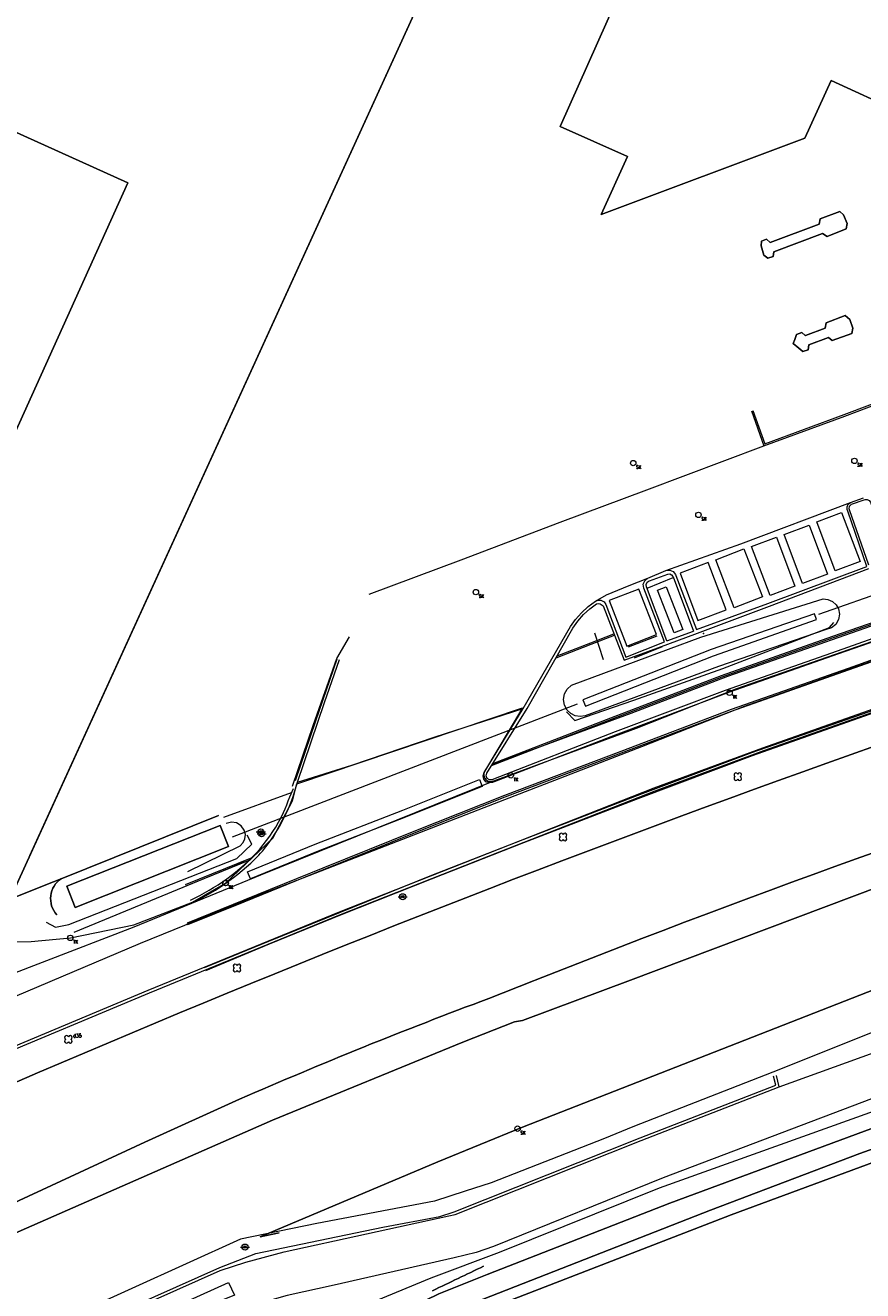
# Model space of a CAD drawing. Header units: metres. Extents: x 151448 to 154749, y 463108 to 465296.
# Tile 101 of 256: x 152597 to 152652, y 463979 to 464063. Entities that reach past the tile are written whole.
import ezdxf

# ---------------------------------------------------------------- set-up
doc = ezdxf.new("R2010")
doc.units = ezdxf.units.M
doc.layers.get('0').update_dxf_attribs({"lineweight": 9})
for name, color, linetype, lineweight in [('B-ME-GR-BOOM-S', 253, 'Continuous', 9), ('B-ME-GR-HAAG-G', 253, 'Continuous', 9), ('B-ME-GW-WATERGANG_INSTEEK-G', 253, 'Continuous', 9), ('B-ME-IE-MEUBILAIR_STRAATKOLK-S', 253, 'Continuous', 9), ('B-ME-IE-MEUBILAIR_TROTTOIRKOLK-S', 253, 'Continuous', 9), ('B-ME-IE-MEUBILAIR_VERKEERSBORD-S', 253, 'Continuous', 9), ('B-ME-IE-TERREINAFSCHEIDING_DOORGANG-G', 253, 'Continuous', 9), ('B-ME-IE-TERREINAFSCHEIDING_KUNSTMATIG_HEKWERK-G', 253, 'Continuous', 9), ('B-ME-VH-KANTOPSLUITING_ELEMENT_INRIT-G', 253, 'Continuous', 9), ('B-ME-VH-KANTOPSLUITING_OPSLUITBAND_100X200-G', 253, 'Continuous', 9), ('B-ME-VH-KANTOPSLUITING_TROTTOIRBAND_135 150-G', 253, 'Continuous', 9), ('B-ME-VH-KANTOPSLUITING_TROTTOIRBAND_180 200-G', 253, 'Continuous', 9), ('B-ME-VH-KANTOPSLUITING_VOORKANTBAND-G', 253, 'Continuous', 9), ('B-ME-VH-MATERIAALGRENS-G', 253, 'Continuous', 9), ('B-ME-VH-VARKENSRUG-G', 253, 'Continuous', 9), ('B-ME-VH-VERHARDING_ASFALT-G', 253, 'Continuous', 9), ('B-ME-VH-VERHARDING_BETON-G', 253, 'Continuous', 9), ('B-ME-VH-VERHARDING_BETONSTRAATSTEEN-G', 253, 'Continuous', 9), ('B-ME-VH-VERHARDING_KLINKERS-G', 253, 'Continuous', 9), ('B-ME-VH-VERHARDING_TEGEL-G', 253, 'Continuous', 9), ('B-ME-VW-MARKERING-G', 253, 'Continuous', 9), ('B-ME-VW-VERKEERSTEKEN_BORD_INFO-G', 253, 'Continuous', 9), ('B-ME-WH-DUIKER-G', 253, 'Continuous', 9), ('B-ME-WH-WATERBODEM-G', 253, 'Continuous', 9), ('B-PV-GR-BEPLANTING_CULTUUR_BOSPLANTSOEN-GV', 253, 'Continuous', 9), ('B-PV-GR-GROENVOORZIENING-GV', 253, 'Continuous', 9), ('B-PV-GR-HAAG-GV', 253, 'Continuous', 9), ('B-PV-IE-TERREINAFSCHEIDING_KUNSTMATIG_HEKWERK-G', 253, 'Continuous', 9), ('B-PV-OG-BEBOUWING-GV', 1, 'Continuous', 9), ('B-PV-OG-TERREIN_BEGROEID-GV', 253, 'Continuous', 9), ('B-PV-OG-TERREIN_ERF-GV', 253, 'Continuous', 9), ('B-PV-OG-TERREIN_OEVER-GV', 253, 'Continuous', 9), ('B-PV-OG-WATER-GV', 253, 'Continuous', 9), ('B-PV-VH-GESLOTENVERHARDING_ASFALT-GV', 253, 'Continuous', 9), ('B-PV-VH-OPENVERHARDING_BETONSTRAATSTEEN-GV', 253, 'Continuous', 9)]:
    doc.layers.add(name, color=color, linetype=linetype, lineweight=lineweight)
doc.styles.add('18_100', font='romans', dxfattribs={"width": 0.8, "height": 0.18})
doc.styles.add('18_200', font='romans', dxfattribs={"width": 0.8, "height": 0.36})

# ---------------------------------------------------------------- blocks, each defined once
blk = doc.blocks.new('boom')
for centre, major_axis, start_param, end_param in [((-0.122, 0.122), (-0.0916, 0.0916), 4.266828, 8.299543), ((0.122, 0.122), (0.0916, 0.0916), 4.266828, 8.299543), ((-0.122, -0.122), (0.0916, 0.0916), 1.125235, 5.15795), ((0.122, -0.122), (-0.0916, 0.0916), 1.125235, 5.15795)]:
    blk.add_ellipse(centre, major_axis=major_axis, ratio=1, start_param=start_param, end_param=end_param)
at = {"style": '18_200', "width": 0.8}
blk.add_attdef('HOOGTE', (0.314, 0.12), '', height=0.25, dxfattribs=at)
blk = doc.blocks.new('TROTTOIRKOLK')
at = {"ltscale": 2}
blk.add_ellipse((0, 0), major_axis=(-0.127, 0.127), ratio=1, start_param=3.926991, end_param=10.210176, dxfattribs=at)
at = {"ltscale": 2, "style": '18_100', "width": 0.8}
blk.add_text('TK', height=0.216, dxfattribs=at).set_placement((0.193, -0.375))
at = {"style": '18_200', "width": 0.8}
blk.add_attdef('HOOGTE', (0.214, 0.179), '', height=0.25, dxfattribs=at)
blk = doc.blocks.new('verkeersbord')
blk.add_line((-0.3, 0), (0.3, 0))
for radius in [0.2, 0.0745]:
    blk.add_circle((0, 0), radius)
at = {"style": '18_200', "width": 0.8}
blk.add_attdef('HOOGTE', (0.245, 0.178), '', height=0.25, dxfattribs=at)
blk = doc.blocks.new('STRAATKOLK')
at = {"ltscale": 2}
blk.add_ellipse((0, 0), major_axis=(-0.127, 0.127), ratio=1, start_param=3.926991, end_param=10.210176, dxfattribs=at)
at = {"ltscale": 2, "style": '18_100', "width": 0.8}
blk.add_text('SK', height=0.216, dxfattribs=at).set_placement((0.193, -0.375))
at = {"style": '18_200', "width": 0.8}
blk.add_attdef('HOOGTE', (0.29, 0.211), '', height=0.25, dxfattribs=at)

msp = doc.modelspace()

# ---------------------------------------------------------------- linework, layer by layer
at = {"layer": 'B-ME-GR-HAAG-G', "ltscale": 0.2}
msp.add_lwpolyline([(152581.294, 463987.192, -0.369072), (152580.902, 463987.292, -0.198298), (152581.233, 463988.321), (152582.642, 463989.39), (152583.828, 463990.128), (152593.742, 463994.556), (152604.723, 463999.144), (152617.389, 464004.341), (152627.93, 464008.497), (152638.247, 464012.551), (152645.441, 464015.207), (152659.449, 464020.141), (152667.429, 464022.769), (152673.059, 464024.613), (152683.713, 464027.924), (152693.102, 464030.801), (152695.989, 464031.414), (152697.891, 464031.49), (152698.508, 464031.216), (152698.708, 464030.71), (152698.729, 464030.481), (152698.571, 464030.368)], format="xyb", dxfattribs=at)
msp.add_lwpolyline([(152514.406, 463933.186), (152515.095, 463932.033), (152516.666, 463933.02), (152522.085, 463936.6), (152534.13, 463943.48), (152546.459, 463950.395), (152558.621, 463956.699), (152571.127, 463963.032), (152583.668, 463969.011), (152593.061, 463973.552), (152593.653, 463973.876), (152602.224, 463977.738), (152609.398, 463980.943), (152611.772, 463981.866), (152620.2, 463983.62), (152623.967, 463984.32), (152624.925, 463984.647), (152637.237, 463989.55), (152646.232, 463993.042), (152646.09, 463993.632)], dxfattribs=at)
at = {"layer": 'B-ME-GW-WATERGANG_INSTEEK-G'}
msp.add_lwpolyline([(152641.27, 464022.735), (152649.368, 464025.256), (152649.69, 464025.225), (152649.987, 464025.094), (152650.227, 464024.877), (152650.387, 464024.595), (152650.451, 464024.241), (152650.387, 464023.886), (152650.204, 464023.575), (152649.924, 464023.348), (152649.582, 464023.233), (152642.437, 464020.791), (152633.607, 464017.504), (152633.277, 464017.462), (152632.949, 464017.517), (152632.652, 464017.666), (152632.411, 464017.895), (152632.234, 464018.224), (152632.173, 464018.593), (152632.237, 464018.962), (152632.418, 464019.289), (152632.697, 464019.539)], close=True, dxfattribs=at)
for points in [[(152632.362, 464017.777), (152632.916, 464017.208), (152636.828, 464018.559), (152642.729, 464020.656), (152649.795, 464023.359), (152650.082, 464023.688)], [(152607.264, 464007.201), (152610.751, 464008.892), (152610.945, 464009.105), (152611.059, 464009.369), (152611.083, 464009.656), (152611.014, 464009.935), (152610.81, 464010.226), (152610.508, 464010.414), (152610.157, 464010.467), (152609.813, 464010.378)], [(152597.887, 464003.838), (152598.492, 464003.507), (152599.389, 464003.681), (152610.526, 464008.062), (152611.509, 464009.012), (152611.196, 464009.599)], [(152675.447, 463999.155), (152674.316, 463999.405), (152669.435, 463997.671), (152660.817, 463994.41), (152652.746, 463991.32), (152638.51, 463986.199), (152627.908, 463981.946), (152623.384, 463980.238), (152602.285, 463971.519), (152585.674, 463963.963), (152571.497, 463956.945), (152560.33, 463950.959), (152552.625, 463947.189), (152542.25, 463941.67), (152534.084, 463937.607), (152534.489, 463937.17)]]:
    msp.add_lwpolyline(points, dxfattribs=at)
at = {"layer": 'B-ME-IE-TERREINAFSCHEIDING_DOORGANG-G'}
msp.add_line((152614.206, 464012.853), (152615.584, 464016.879), dxfattribs=at)
at = {"layer": 'B-ME-IE-TERREINAFSCHEIDING_KUNSTMATIG_HEKWERK-G'}
msp.add_line((152609.656, 464010.788), (152614.145, 464012.422), dxfattribs=at)
msp.add_lwpolyline([(152615.584, 464016.88), (152617.155, 464021.314), (152617.988, 464022.755)], dxfattribs=at)
at = {"layer": 'B-ME-VH-KANTOPSLUITING_ELEMENT_INRIT-G'}
msp.add_lwpolyline([(152614.5, 464013.009), (152629.452, 464018.039)], dxfattribs=at)
at = {"layer": 'B-ME-VH-KANTOPSLUITING_OPSLUITBAND_100X200-G'}
msp.add_line((152607.115, 464006.329), (152611.537, 464008.132), dxfattribs=at)
for points in [[(152644.622, 464037.714), (152645.452, 464035.411), (152650.81, 464037.378), (152657.356, 464039.849), (152656.385, 464042.446)], [(152688.942, 464035.572), (152686.518, 464034.6), (152684.777, 464034.058), (152677.325, 464031.832), (152669.953, 464029.539), (152662.027, 464026.951), (152656.309, 464024.957), (152649.994, 464022.77), (152642.618, 464020.159), (152635.287, 464017.361), (152627.47, 464014.337)], [(152631.672, 464021.355), (152634.008, 464022.256), (152635.549, 464022.846)]]:
    msp.add_lwpolyline(points, dxfattribs=at)
at = {"layer": 'B-ME-VH-KANTOPSLUITING_TROTTOIRBAND_135 150-G'}
for points in [[(152652.405, 464027.491), (152651.128, 464031.153), (152651.103, 464031.224), (152651.114, 464031.412), (152651.255, 464031.536), (152652.093, 464031.82), (152652.148, 464031.839), (152652.292, 464031.849), (152652.422, 464031.786), (152652.504, 464031.667), (152653.825, 464027.985)], [(152639.017, 464022.475), (152637.661, 464026.056), (152637.644, 464026.221), (152637.713, 464026.371), (152637.849, 464026.466), (152637.856, 464026.469), (152639.071, 464026.909), (152639.208, 464026.921), (152639.333, 464026.864), (152639.414, 464026.752), (152639.428, 464026.713), (152640.791, 464023.133)], [(152614.397, 464013.217), (152615.765, 464017.187), (152617.173, 464021.298)]]:
    msp.add_lwpolyline(points, dxfattribs=at)
at = {"layer": 'B-ME-VH-KANTOPSLUITING_TROTTOIRBAND_180 200-G'}
for points in [[(152694.185, 464031.003), (152686.496, 464028.748), (152678.949, 464026.383), (152671.723, 464024.12), (152664.526, 464021.773), (152657.66, 464019.459), (152652.413, 464017.589), (152644.672, 464014.859), (152637.095, 464012.01), (152629.509, 464009.103), (152623.394, 464006.681), (152617.442, 464004.33), (152612.669, 464002.377), (152608.445, 464000.618)], [(152656.467, 464023.984), (152650.295, 464021.805), (152642.875, 464019.183), (152635.588, 464016.446), (152627.527, 464013.307), (152627.449, 464013.276), (152627.263, 464013.265), (152627.106, 464013.366), (152627.037, 464013.539), (152627.083, 464013.719), (152629.769, 464017.998), (152632.785, 464023.318), (152633.108, 464023.788), (152633.484, 464024.218), (152633.903, 464024.597), (152634.362, 464024.927), (152634.481, 464024.955), (152634.603, 464024.94), (152634.787, 464024.803), (152636.193, 464021.194), (152639.088, 464022.25), (152641.057, 464022.998), (152645.821, 464024.789), (152652.397, 464027.272)], [(152607.457, 464005.301), (152607.769, 464005.451), (152608.078, 464005.609), (152608.384, 464005.775), (152608.685, 464005.947), (152608.982, 464006.127), (152609.275, 464006.314), (152609.563, 464006.508), (152609.846, 464006.708), (152610.143, 464006.928), (152610.435, 464007.155), (152610.722, 464007.389), (152611.003, 464007.63), (152611.277, 464007.879), (152611.542, 464008.137), (152611.798, 464008.403), (152612.042, 464008.679), (152612.272, 464008.957), (152612.493, 464009.243), (152612.706, 464009.536), (152612.909, 464009.835), (152613.101, 464010.142), (152613.282, 464010.454), (152613.452, 464010.773), (152613.609, 464011.097), (152613.723, 464011.354), (152613.83, 464011.615), (152613.929, 464011.878), (152614.021, 464012.144), (152614.271, 464012.687)]]:
    msp.add_lwpolyline(points, dxfattribs=at)
at = {"layer": 'B-ME-VH-KANTOPSLUITING_VOORKANTBAND-G'}
for points in [[(152629.452, 464018.039), (152626.926, 464013.828, 0.707538), (152627.542, 464013.197), (152637, 464016.697), (152643.651, 464019.312), (152657.11, 464024.004), (152665.532, 464026.885), (152670.792, 464028.513), (152683.122, 464032.286), (152689.257, 464034.547, 0.453268), (152689.542, 464035.18), (152688.076, 464036.562), (152686.277, 464037.639), (152685.27, 464037.927)], [(152581.382, 463987.013, -0.402312), (152580.707, 463987.227, -0.209901), (152581.095, 463988.468), (152582.529, 463989.555), (152583.734, 463990.305), (152593.663, 463994.74), (152604.646, 463999.329), (152617.314, 464004.527), (152627.857, 464008.683), (152638.176, 464012.738), (152645.373, 464015.395), (152659.384, 464020.33), (152667.367, 464022.959), (152672.998, 464024.804), (152683.654, 464028.115), (152693.052, 464030.995), (152695.964, 464031.613), (152697.93, 464031.692), (152698.664, 464031.366), (152698.904, 464030.757), (152698.939, 464030.385), (152698.688, 464030.205)], [(152658.996, 464001.69), (152658.395, 464001.33), (152654.239, 463997.675, -0.043016), (152652.63, 463996.521), (152646.033, 463993.896), (152636.755, 463990.264), (152634.876, 463989.497), (152627.381, 463986.561), (152625.66, 463986.01), (152623.614, 463985.35), (152615.813, 463983.862), (152610.762, 463982.829), (152592.745, 463974.657)]]:
    msp.add_lwpolyline(points, format="xyb", dxfattribs=at)
msp.add_lwpolyline([(152591.571, 464002.445), (152596.892, 464002.555), (152599.489, 464002.797), (152603.694, 464003.656), (152607.58, 464005.17), (152609.777, 464006.424), (152612.909, 464009.405), (152614.2, 464011.87), (152614.5, 464013.009)], dxfattribs=at)
at = {"layer": 'B-ME-VH-MATERIAALGRENS-G', "ltscale": 0.3}
for points in [[(152573.001, 463989.247), (152582.975, 463993.292), (152592.138, 463997.373), (152604.13, 464002.452), (152612.247, 464005.732), (152626.911, 464011.436), (152637.36, 464015.472), (152644.17, 464018.153), (152657.891, 464023.016), (152658.895, 464023.158), (152666.141, 464025.768), (152672.377, 464027.835), (152682.968, 464030.995), (152690.591, 464033.405), (152696.68, 464035.503), (152704.713, 464038.593)], [(152573.142, 463991.657), (152582.348, 463995.203), (152591.537, 463998.848), (152603.726, 464003.535), (152612.115, 464006.979), (152627.542, 464013.197)]]:
    msp.add_lwpolyline(points, dxfattribs=at)
at = {"layer": 'B-ME-VH-MATERIAALGRENS-G'}
for points in [[(152619.295, 464025.58), (152625.379, 464027.843), (152631.938, 464030.338), (152637.696, 464032.485), (152645.452, 464035.411)], [(152638.956, 464027.135), (152643.908, 464028.919), (152651.192, 464031.651)], [(152634.297, 464025.109), (152635.008, 464025.52), (152636.514, 464026.156), (152637.756, 464026.625)], [(152614.536, 464013.108), (152618.149, 464014.252), (152623.668, 464016.117), (152629.502, 464018.003)]]:
    msp.add_lwpolyline(points, dxfattribs=at)
for points in [[(152651.824, 464027.735), (152650.176, 464027.114), (152648.952, 464030.366), (152650.6, 464030.986), (152651.824, 464027.735)], [(152647.507, 464026.109), (152645.859, 464025.489), (152644.635, 464028.74), (152646.283, 464029.361), (152647.507, 464026.109)], [(152649.662, 464026.898), (152648.014, 464026.277), (152646.79, 464029.529), (152648.438, 464030.149), (152649.662, 464026.898)], [(152643.482, 464024.678), (152642.261, 464027.854), (152644.127, 464028.572), (152645.349, 464025.396), (152643.482, 464024.678)], [(152639.889, 464026.974), (152641.074, 464023.823), (152642.943, 464024.526), (152641.758, 464027.677), (152639.889, 464026.974)], [(152635.199, 464025.153), (152636.358, 464022.137), (152638.326, 464022.893), (152637.166, 464025.909), (152635.199, 464025.153)]]:
    msp.add_lwpolyline(points, close=True, dxfattribs=at)
at = {"layer": 'B-ME-VH-MATERIAALGRENS-G', "ltscale": 0.3}
msp.add_lwpolyline([(152606.642, 463977.617), (152606.266, 463978.282), (152609.957, 463979.964), (152610.359, 463979.106)], close=True, dxfattribs=at)
at = {"layer": 'B-ME-VH-VARKENSRUG-G'}
msp.add_line((152636.48, 464022.083), (152638.371, 464022.822), dxfattribs=at)
at = {"layer": 'B-ME-VH-VERHARDING_ASFALT-G'}
for points in [[(152593.505, 463973.399), (152597.99, 463975.538), (152603.68, 463978.185), (152609.419, 463980.743), (152611.113, 463981.309), (152613.646, 463981.982), (152624.575, 463984.378), (152624.981, 463984.454), (152637.31, 463989.364), (152646.467, 463992.919), (152654.593, 463995.872), (152659.291, 463997.535), (152660.551, 463998.05), (152661.402, 463998.47), (152671.627, 464004.105), (152673.631, 464005.095), (152685.895, 464009.016), (152698.812, 464012.839), (152712.121, 464016.796)], [(152677.508, 464003.004), (152675.414, 464002.358), (152673.24, 464001.26), (152668.508, 463998.715), (152664.388, 463996.645), (152661.722, 463995.433), (152658.911, 463994.217), (152652.586, 463992.135), (152638.768, 463986.899), (152627.537, 463982.349), (152626.389, 463981.952), (152624.932, 463981.588), (152616.967, 463979.772), (152613.849, 463979.099), (152611.911, 463978.537), (152604.53, 463975.419)]]:
    msp.add_lwpolyline(points, dxfattribs=at)
at = {"layer": 'B-ME-VH-VERHARDING_BETON-G'}
msp.add_lwpolyline([(152644.717, 464037.748), (152645.512, 464035.54), (152650.775, 464037.472), (152657.227, 464039.907), (152656.291, 464042.411)], dxfattribs=at)
at = {"layer": 'B-ME-VH-VERHARDING_BETONSTRAATSTEEN-G'}
for points in [[(152627.408, 464014.276), (152636.657, 464017.684), (152643.06, 464020.15), (152656.423, 464024.817), (152665.106, 464027.829), (152670.912, 464029.654), (152682.813, 464033.21), (152688.964, 464035.511)], [(152599.741, 464003.175), (152611.029, 464007.838)], [(152646.467, 463992.919), (152646.285, 463993.679)]]:
    msp.add_lwpolyline(points, dxfattribs=at)
at = {"layer": 'B-ME-VH-VERHARDING_KLINKERS-G'}
msp.add_line((152607.153, 464006.237), (152611.346, 464007.946), dxfattribs=at)
for points in [[(152688.979, 464035.479), (152686.552, 464034.506), (152684.806, 464033.962), (152677.354, 464031.736), (152669.984, 464029.443), (152662.059, 464026.857), (152656.342, 464024.863), (152650.027, 464022.676), (152642.652, 464020.065), (152635.322, 464017.267), (152627.382, 464014.195)], [(152656.808, 464023.841), (152650.386, 464021.621), (152643.159, 464019.076), (152635.601, 464016.239), (152627.572, 464013.132), (152627.461, 464013.089), (152627.239, 464013.062), (152627.031, 464013.144), (152626.888, 464013.316), (152626.843, 464013.535), (152626.909, 464013.749), (152629.502, 464018.003), (152632.622, 464023.421), (152632.963, 464023.899), (152633.353, 464024.338), (152633.804, 464024.749), (152634.297, 464025.109), (152634.467, 464025.182), (152634.651, 464025.179), (152634.852, 464025.075), (152634.975, 464024.885), (152636.297, 464021.401), (152638.85, 464022.411), (152637.483, 464025.971), (152637.481, 464025.976), (152637.453, 464026.231), (152637.553, 464026.468), (152637.756, 464026.625), (152638.956, 464027.135), (152639.205, 464027.169), (152639.437, 464027.071), (152639.586, 464026.869), (152639.61, 464026.807), (152640.989, 464023.234), (152645.707, 464024.951), (152652.266, 464027.417), (152651.009, 464031.068), (152650.97, 464031.183), (152650.956, 464031.371), (152651.037, 464031.542), (152651.192, 464031.651), (152652.055, 464031.969)], [(152694.115, 464031.185), (152686.462, 464028.946), (152678.916, 464026.59), (152671.569, 464024.288), (152664.489, 464021.94), (152657.623, 464019.656), (152652.347, 464017.76), (152644.636, 464015.057), (152637.031, 464012.201), (152629.483, 464009.295), (152623.304, 464006.884), (152617.371, 464004.484), (152612.613, 464002.555), (152608.345, 464000.814)], [(152607.526, 464005.093), (152607.848, 464005.254), (152608.166, 464005.421), (152608.481, 464005.596), (152608.792, 464005.778), (152609.098, 464005.967), (152609.4, 464006.163), (152609.698, 464006.365), (152609.991, 464006.574), (152610.289, 464006.796), (152610.585, 464007.023), (152610.876, 464007.256), (152611.162, 464007.496), (152611.439, 464007.744), (152611.708, 464008.001), (152611.967, 464008.268), (152612.092, 464008.406), (152612.214, 464008.546), (152612.442, 464008.826), (152612.659, 464009.115), (152612.866, 464009.412), (152613.063, 464009.716), (152613.25, 464010.027), (152613.429, 464010.342), (152613.599, 464010.662), (152613.762, 464010.985), (152613.891, 464011.258), (152614.014, 464011.533), (152614.131, 464011.811), (152614.241, 464012.092), (152614.536, 464013.108), (152616.334, 464018.39), (152617.32, 464021.246)]]:
    msp.add_lwpolyline(points, dxfattribs=at)
at = {"layer": 'B-ME-VH-VERHARDING_TEGEL-G'}
msp.add_line((152639.017, 464022.475), (152640.791, 464023.133), dxfattribs=at)
for points in [[(152639.502, 464023.017), (152638.405, 464025.831), (152638.971, 464026.051), (152640.068, 464023.237), (152639.502, 464023.017)], [(152626.784, 464012.821), (152621.696, 464010.801), (152615.905, 464008.536), (152611.423, 464006.699), (152611.233, 464007.162), (152615.719, 464009), (152621.513, 464011.267), (152626.6, 464013.286)]]:
    msp.add_lwpolyline(points, close=True, dxfattribs=at)
msp.add_lwpolyline([(152631.75, 464021.492), (152633.973, 464022.35), (152635.513, 464022.939)], dxfattribs=at)
at = {"layer": 'B-ME-VW-MARKERING-G'}
msp.add_lwpolyline([(152656.714, 464022.673), (152651.021, 464020.653), (152643.275, 464017.925), (152635.965, 464015.153), (152628.26, 464012.226), (152622.255, 464009.848), (152616.215, 464007.421), (152610.976, 464005.286), (152607.228, 464003.773), (152607.266, 464003.68), (152611.014, 464005.193), (152616.252, 464007.329), (152622.292, 464009.756), (152628.296, 464012.133), (152636.001, 464015.059), (152643.31, 464017.831), (152651.055, 464020.558), (152656.747, 464022.579)], dxfattribs=at)
at = {"layer": 'B-ME-VW-VERKEERSTEKEN_BORD_INFO-G'}
for p, q in [((152637.709, 464025.976), (152639.434, 464026.673)), ((152634.212, 464023.007), (152634.795, 464021.249)), ((152636.879, 464021.35), (152638.733, 464022.096))]:
    msp.add_line(p, q, dxfattribs=at)
msp.add_point((152641.45, 464022.978), dxfattribs=at)
at = {"layer": 'B-ME-WH-DUIKER-G'}
for p, q in [((152658.385, 464027.501), (152649.058, 464024.219)), ((152633.082, 464018.283), (152610.209, 464009.466))]:
    msp.add_line(p, q, dxfattribs=at)
at = {"layer": 'B-ME-WH-WATERBODEM-G'}
msp.add_lwpolyline([(152648.803, 464024.271), (152641.951, 464021.917), (152633.45, 464018.572), (152633.615, 464018.154), (152642.108, 464021.495), (152648.936, 464023.894)], close=True, dxfattribs=at)
at = {"layer": 'B-PV-GR-BEPLANTING_CULTUUR_BOSPLANTSOEN-GV', "flags": 128}
msp.add_lwpolyline([(152675.815, 463995.931), (152668.317, 463993.686), (152643.285, 463984.44), (152625.771, 463977.665), (152606.756, 463969.499), (152583.176, 463959.25), (152568.262, 463951.464), (152554.789, 463944.602), (152546.83, 463940.324), (152539.461, 463936.22), (152535.536, 463934.838), (152536.042, 463928.601), (152539.24, 463928.601), (152543.098, 463928.95), (152564.066, 463930.942), (152600.809, 463934.097), (152599.205, 463953.804), (152681.192, 463983.061), (152683.418, 463983.855)], dxfattribs=at)
at = {"layer": 'B-PV-GR-GROENVOORZIENING-GV'}
for points in [[(152595.743, 463993.174, -0.030264), (152698.211, 464030.171)], [(152675.959, 464016.384, 0.015674), (152630.295, 464000)], [(152627.22, 463998.78, 0.013818), (152610.699, 463992.102)]]:
    msp.add_lwpolyline(points, format="xyb", dxfattribs=at)
at = {"layer": 'B-PV-GR-GROENVOORZIENING-GV', "flags": 128}
for points in [[(152610.699, 463992.102), (152604.429, 463989.254), (152589.882, 463982.51), (152590.575, 463980.924), (152612.893, 463990.719), (152625.49, 463995.879), (152628.922, 463997.227), (152629.459, 463997.313), (152636.601, 464000), (152660.488, 464008.986)], [(152630.295, 464000), (152630.17, 463999.95), (152627.22, 463998.78)], [(152613.323, 463983.243), (152612.057, 463982.978)]]:
    msp.add_lwpolyline(points, dxfattribs=at)
at = {"layer": 'B-PV-GR-HAAG-GV'}
for points in [[(152595.743, 463993.174, -0.030264), (152698.211, 464030.171)], [(152675.959, 464016.384, 0.015674), (152630.295, 464000)], [(152627.22, 463998.78, 0.013818), (152610.699, 463992.102)]]:
    msp.add_lwpolyline(points, format="xyb", dxfattribs=at)
at = {"layer": 'B-PV-GR-HAAG-GV', "flags": 128}
for points in [[(152610.699, 463992.102), (152604.429, 463989.254), (152589.882, 463982.51), (152590.575, 463980.924), (152612.893, 463990.719), (152625.49, 463995.879), (152628.922, 463997.227), (152629.459, 463997.313), (152636.601, 464000), (152660.488, 464008.986)], [(152630.295, 464000), (152630.17, 463999.95), (152627.22, 463998.78)], [(152613.323, 463983.243), (152612.057, 463982.978)]]:
    msp.add_lwpolyline(points, dxfattribs=at)
at = {"layer": 'B-PV-IE-TERREINAFSCHEIDING_KUNSTMATIG_HEKWERK-G', "flags": 128}
msp.add_lwpolyline([(152596.801, 464008.253), (152622.501, 464064.529)], dxfattribs=at)
at = {"layer": 'B-PV-OG-BEBOUWING-GV', "flags": 128}
msp.add_lwpolyline([(152682.135, 464155.224), (152642.845, 464068.872), (152640.735, 464064.234), (152636.248, 464066.235), (152631.94, 464056.575), (152636.409, 464054.582), (152634.654, 464050.743), (152648.152, 464055.785), (152649.908, 464059.612), (152654.423, 464057.547), (152672.695, 464049.191), (152686.956, 464080.52), (152691.331, 464090.132), (152700.405, 464085.991), (152706.746, 464099.763), (152697.626, 464103.963), (152712.915, 464137.518)], dxfattribs=at)
msp.add_lwpolyline([(152582.56, 464006.933), (152603.288, 464052.829), (152583.274, 464061.868), (152562.546, 464015.971)], close=True, dxfattribs=at)
at = {"layer": 'B-PV-OG-TERREIN_BEGROEID-GV', "flags": 128}
msp.add_lwpolyline([(152598.882, 464006.719), (152598.363, 464006.51), (152595.552, 464005.38), (152595.474, 464005.347), (152594.434, 464002.781), (152590.126, 464002.686), (152590.656, 464002.544), (152591.571, 464002.546)], dxfattribs=at)
at = {"layer": 'B-PV-OG-TERREIN_BEGROEID-GV'}
for points in [[(152598.58, 464004.322, -0.451947), (152598.882, 464006.719)], [(152623.495, 463979.412, -0.001338), (152626.867, 463981.032, -0.001338)]]:
    msp.add_lwpolyline(points, format="xyb", dxfattribs=at)
at = {"layer": 'B-PV-OG-TERREIN_ERF-GV', "flags": 128}
for points in [[(152720.539, 464049.288), (152721.227, 464050.942), (152736.175, 464083.757), (152762.702, 464141.966), (152736.103, 464154.054), (152716.262, 464163.07), (152675.801, 464181.458), (152643.453, 464110.409), (152622.501, 464064.529), (152595.474, 464005.347), (152595.552, 464005.38), (152598.363, 464006.51)], [(152712.915, 464137.518), (152697.626, 464103.963), (152706.746, 464099.763), (152700.405, 464085.991), (152691.331, 464090.132), (152686.956, 464080.52), (152672.695, 464049.191), (152654.423, 464057.547), (152649.908, 464059.612), (152648.152, 464055.785), (152634.654, 464050.743), (152636.409, 464054.582), (152631.94, 464056.575), (152636.248, 464066.235), (152640.735, 464064.234), (152642.845, 464068.872), (152682.135, 464155.224)], [(152580.769, 464002.611), (152582.359, 464006.061), (152589.992, 464002.683), (152590.126, 464002.686), (152594.434, 464002.781), (152595.474, 464005.347), (152622.501, 464064.529)], [(152598.363, 464006.51), (152598.882, 464006.719), (152609.296, 464010.906)]]:
    msp.add_lwpolyline(points, dxfattribs=at)
for points in [[(152582.56, 464006.933), (152562.546, 464015.971), (152583.274, 464061.868), (152603.288, 464052.829)], [(152649.332, 464049.47), (152649.645, 464049.289), (152650.895, 464049.788), (152650.961, 464050.138), (152650.732, 464050.718), (152650.474, 464050.927), (152649.172, 464050.442), (152649.116, 464050.105), (152645.854, 464048.89), (152645.617, 464049.093), (152645.293, 464048.98), (152645.271, 464048.657), (152645.437, 464048.04), (152645.708, 464047.834), (152646.068, 464047.959), (152646.107, 464048.261)], [(152649.332, 464049.47), (152646.107, 464048.261), (152646.068, 464047.959), (152645.708, 464047.834), (152645.437, 464048.04), (152645.271, 464048.657), (152645.293, 464048.98), (152645.617, 464049.093), (152645.854, 464048.89), (152649.116, 464050.105), (152649.172, 464050.442), (152650.474, 464050.927), (152650.732, 464050.718), (152650.961, 464050.138), (152650.895, 464049.788), (152649.645, 464049.289)], [(152649.513, 464043.207), (152648.196, 464042.715), (152648.19, 464042.716), (152647.952, 464042.918), (152647.612, 464042.794), (152647.487, 464042.447), (152647.397, 464042.198), (152647.77, 464041.874), (152648.022, 464041.655), (152648.373, 464041.768), (152648.417, 464042.1), (152649.72, 464042.58), (152649.979, 464042.384), (152651.27, 464042.84), (152651.34, 464043.209), (152651.141, 464043.784), (152650.839, 464044.05), (152649.571, 464043.559)], [(152649.513, 464043.207), (152649.571, 464043.559), (152650.839, 464044.05), (152651.141, 464043.784), (152651.34, 464043.209), (152651.27, 464042.84), (152649.979, 464042.384), (152649.72, 464042.58), (152648.417, 464042.1), (152648.373, 464041.768), (152648.022, 464041.655), (152647.77, 464041.874), (152647.397, 464042.198), (152647.487, 464042.447), (152647.612, 464042.794), (152647.952, 464042.918), (152648.19, 464042.716), (152648.196, 464042.715)]]:
    msp.add_lwpolyline(points, close=True, dxfattribs=at)
at = {"layer": 'B-PV-OG-TERREIN_OEVER-GV', "flags": 128}
for points in [[(152609.296, 464010.906), (152598.882, 464006.719)], [(152596.203, 463966.438), (152607.811, 463971.357), (152623.912, 463979.194), (152627.112, 463980.484), (152639.208, 463985.204), (152653.722, 463990.588), (152675.19, 463998.088), (152675.521, 463996.827), (152666.986, 463993.918), (152651.803, 463988.5), (152641.898, 463984.741), (152625.83, 463978.456), (152618.073, 463975.028), (152600.094, 463967.507), (152591.435, 463963.191), (152581.628, 463958.926), (152565.429, 463950.556), (152549.09, 463942.488), (152536.41, 463935.569)], [(152618.588, 463977.014), (152610.235, 463973.116), (152581.948, 463961.929), (152564.481, 463952.958), (152555.837, 463948.622), (152545.434, 463942.977), (152537.986, 463938.534), (152533.779, 463935.645), (152534.247, 463935.025), (152535.536, 463934.838), (152539.461, 463936.22), (152546.83, 463940.324), (152554.789, 463944.602), (152568.262, 463951.464), (152583.176, 463959.25), (152606.756, 463969.499), (152625.771, 463977.665), (152643.285, 463984.44), (152668.317, 463993.686), (152675.815, 463995.931)]]:
    msp.add_lwpolyline(points, dxfattribs=at)
msp.add_lwpolyline([(152609.977, 464008.857), (152599.808, 464004.819), (152599.254, 464006.213), (152609.424, 464010.251)], close=True, dxfattribs=at)
at = {"layer": 'B-PV-OG-TERREIN_OEVER-GV'}
for points in [[(152598.882, 464006.719, 0.451947), (152598.58, 464004.322, 0.451947)], [(152626.867, 463981.032, 0.001338), (152623.495, 463979.412)]]:
    msp.add_lwpolyline(points, format="xyb", dxfattribs=at)
at = {"layer": 'B-PV-OG-WATER-GV', "flags": 128}
msp.add_lwpolyline([(152609.977, 464008.857), (152609.424, 464010.251), (152599.254, 464006.213), (152599.808, 464004.819)], close=True, dxfattribs=at)
msp.add_lwpolyline([(152536.41, 463935.569), (152549.09, 463942.488), (152565.429, 463950.556), (152581.628, 463958.926), (152591.435, 463963.191), (152600.094, 463967.507), (152618.073, 463975.028), (152625.83, 463978.456), (152641.898, 463984.741), (152651.803, 463988.5), (152666.986, 463993.918), (152675.521, 463996.827), (152675.19, 463998.088), (152653.722, 463990.588), (152639.208, 463985.204), (152627.112, 463980.484), (152623.912, 463979.194), (152607.811, 463971.357), (152596.203, 463966.438)], dxfattribs=at)
at = {"layer": 'B-PV-VH-GESLOTENVERHARDING_ASFALT-GV'}
for points in [[(152698.211, 464030.171, 0.030264), (152595.743, 463993.174)], [(152630.295, 464000, -0.015674), (152675.959, 464016.384)], [(152610.699, 463992.102, -0.013818), (152627.22, 463998.78)]]:
    msp.add_lwpolyline(points, format="xyb", dxfattribs=at)
at = {"layer": 'B-PV-VH-GESLOTENVERHARDING_ASFALT-GV', "flags": 128}
for points in [[(152612.057, 463982.978), (152623.832, 463987.942), (152629.441, 463990.258), (152654.339, 464000), (152656.783, 464000.951), (152658.341, 464001.512), (152681.802, 464009.434), (152686.25, 464010.741)], [(152660.488, 464008.986), (152636.601, 464000), (152629.459, 463997.313), (152628.922, 463997.227), (152625.49, 463995.879), (152612.893, 463990.719), (152590.575, 463980.924), (152572.368, 463972.419), (152557.647, 463964.986), (152547.228, 463959.427), (152520.178, 463944.531), (152509.573, 463938.344), (152508.305, 463937.565), (152508.291, 463937.557), (152507.86, 463937.299), (152511.101, 463931.937)], [(152627.22, 463998.78), (152630.17, 463999.95), (152630.295, 464000)], [(152581.24, 463987.062), (152584.896, 463980.118), (152589.882, 463982.51), (152604.429, 463989.254), (152610.699, 463992.102)]]:
    msp.add_lwpolyline(points, dxfattribs=at)
at = {"layer": 'B-PV-VH-OPENVERHARDING_BETONSTRAATSTEEN-GV', "flags": 128}
msp.add_lwpolyline([(152658.341, 464001.512), (152656.783, 464000.951), (152654.339, 464000), (152629.441, 463990.258), (152623.832, 463987.942), (152612.057, 463982.978), (152613.323, 463983.243)], dxfattribs=at)

# ---------------------------------------------------------------- block references
at = {"layer": 'B-ME-GR-BOOM-S'}
for p in [(152643.717, 464013.481), (152632.14, 464009.481), (152610.534, 464000.797)]:
    msp.add_blockref('boom', p, dxfattribs=at)
msp.add_blockref('boom', (152599.36, 463996.07), dxfattribs=at).add_auto_attribs({'HOOGTE': 'd35'})
at = {"layer": 'B-ME-IE-MEUBILAIR_STRAATKOLK-S'}
for p in [(152636.785, 464034.262), (152651.449, 464034.409), (152641.113, 464030.827), (152626.363, 464025.708), (152629.124, 463990.148)]:
    msp.add_blockref('STRAATKOLK', p, dxfattribs=at)
at = {"layer": 'B-ME-IE-MEUBILAIR_TROTTOIRKOLK-S'}
for p in [(152643.169, 464019.037), (152628.67, 464013.565), (152609.767, 464006.424), (152609.777, 464006.424), (152599.489, 464002.797)]:
    msp.add_blockref('TROTTOIRKOLK', p, dxfattribs=at)
at = {"layer": 'B-ME-IE-MEUBILAIR_VERKEERSBORD-S'}
for p in [(152612.111, 464009.815), (152612.157, 464009.698), (152621.511, 464005.519), (152611.066, 463982.302)]:
    msp.add_blockref('verkeersbord', p, dxfattribs=at)

doc.saveas('drawing.dxf')
